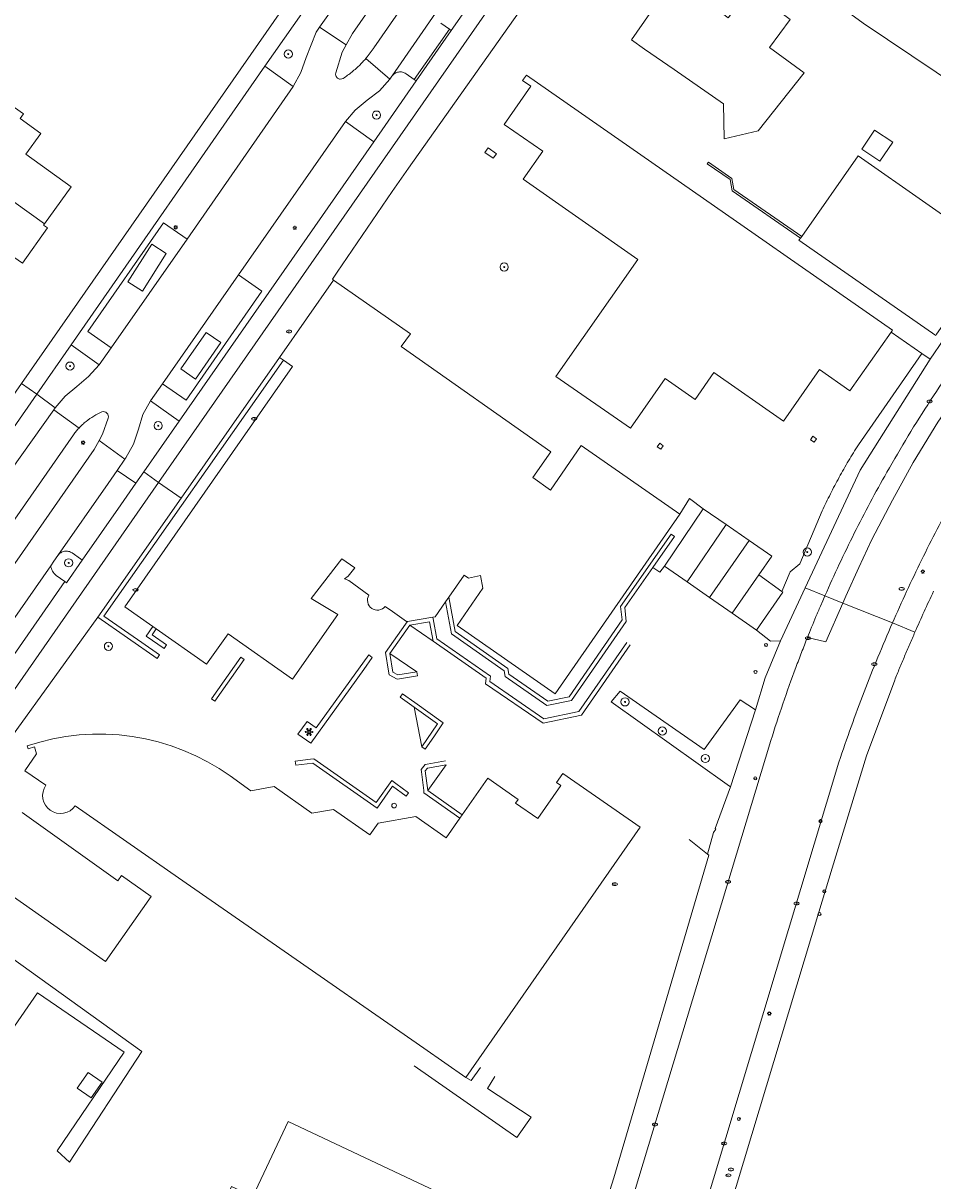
# Model space of a CAD drawing. Header units: metres. Extents: x 187916 to 189411, y 333285 to 334910.
# Tile 16 of 256: x 188255 to 188344, y 334186 to 334299. Entities that reach past the tile are written whole.
import ezdxf
from ezdxf.enums import TextEntityAlignment as Align

# ---------------------------------------------------------------- set-up
doc = ezdxf.new("R2010")
doc.units = ezdxf.units.M
for name, color, linetype, lineweight in [('B-WE-GR-BEPLANTING_CULTUUR_BODEMBEDEKKER-GV', 253, 'Continuous', 15), ('B-WE-GR-BEPLANTING_CULTUUR_HEESTERS-GV', 253, 'Continuous', 15), ('B-WE-GR-BOOM-S', 253, 'Continuous', 15), ('B-WE-GR-HAAG-G', 253, 'GR-HAAG1-SO', 15), ('B-WE-IE-KUNSTOBJECT-S', 253, 'Continuous', 15), ('B-WE-IE-MEUBILAIR-S', 253, 'Continuous', 15), ('B-WE-IE-TERREINAFSCHEIDING_KUNSTMATIG_HEKWERK-G', 253, 'IE-TERREINAFSCHEIDING_KUNSTMATIG-SO', 15), ('B-WE-IE-TERREINAFSCHEIDING_KUNSTMATIG_HEKWERK_RASTER-G', 253, 'IE-TERREINAFSCHEIDING_KUNSTMATIG-SO', 15), ('B-WE-IE-TERREINAFSCHEIDING_KUNSTMATIG_MUUR-G', 253, 'IE-TERREINAFSCHEIDING_KUNSTMATIG-SO', 15), ('B-WE-OG-BEBOUWING-GV', 253, 'Continuous', 15), ('B-WE-OG-BEBOUWING_LUIFEL-GV', 253, 'Continuous', 15), ('B-WE-OG-TERREIN_ERF-GV', 253, 'Continuous', 15), ('B-WE-VH-GESLOTENVERHARDING_ASFALT-GV', 253, 'Continuous', 15), ('B-WE-VH-OPENVERHARDING_BETONELEMENT-GV', 253, 'Continuous', 15), ('B-WE-VH-OPENVERHARDING_BETONSTRAATSTEEN-GV', 253, 'Continuous', 15), ('B-WE-VH-OPENVERHARDING_STRAATBAKSTEEN-GV', 253, 'Continuous', 15), ('B-WE-VH-OPENVERHARDING_TEGEL-GV', 253, 'Continuous', 15)]:
    doc.layers.add(name, color=color, linetype=linetype, lineweight=lineweight)
doc.styles.add('NLCS-ISO', font='NLCS-ISO.ttf')
doc.linetypes.add('GR-HAAG1-SO', pattern='A,6,[176,NLCS.SHX,S=0.125,R=0,X=0,Y=0],-2', length=8)
doc.linetypes.add('IE-TERREINAFSCHEIDING_KUNSTMATIG-SO', pattern='A,4,[82,NLCS.SHX,S=0.75,R=90,X=0,Y=0],4,-2', length=10)

# ---------------------------------------------------------------- blocks, each defined once
blk = doc.blocks.new('SIE-MEUBILAIR_PAAL_LICHTMAST-SO')
for points in [[(-0.62, 0), (-1, 0)], [(-0.71, 0.71), (-0.44, 0.44)], [(0, 1), (0, 0.62)], [(0.44, 0.44), (0.71, 0.71)], [(1, 0), (0.62, 0)], [(-0.71, -0.71), (-0.44, -0.44)], [(0, -0.62), (0, -1)], [(0.44, -0.44), (0.71, -0.71)]]:
    blk.add_lwpolyline(points)
blk.add_circle((0, 0), 0.5)
blk = doc.blocks.new('SIE-MEUBILAIR_PAAL_AFSLUITPAAL-SO')
blk.add_circle((0, 0), 0.75)
at = {"style": 'NLCS-ISO'}
blk.add_text('af', height=0.75, dxfattribs=at).set_placement((0, 0.05), align=Align.MIDDLE_CENTER)
blk = doc.blocks.new('SIE-MEUBILAIR_PAAL_VERKEERSBORD-SO')
blk.add_circle((0, 0), 0.75)
at = {"style": 'NLCS-ISO'}
blk.add_text('vb', height=0.75, dxfattribs=at).set_placement((0, 0.07), align=Align.MIDDLE_CENTER)
blk = doc.blocks.new('SIE-MEUBILAIR_PUT_BRANDKRAAN-SO')
blk.add_ellipse((0, 0), major_axis=(1.25, 0), ratio=0.54)
at = {"style": 'NLCS-ISO'}
blk.add_text('bk', height=0.75, dxfattribs=at).set_placement((0.03, 0), align=Align.MIDDLE_CENTER)
blk = doc.blocks.new('SIE-MEUBILAIR_PUT_KOLK-SO')
blk.add_ellipse((0, 0), major_axis=(1.25, 0), ratio=0.54)
at = {"style": 'NLCS-ISO'}
blk.add_text('klk', height=0.75, dxfattribs=at).set_placement((0.03, 0), align=Align.MIDDLE_CENTER)
blk = doc.blocks.new('SIE-MEUBILAIR_PUT_RIOOLPUT-SO')
blk.add_ellipse((0, 0), major_axis=(1.25, 0), ratio=0.54)
at = {"style": 'NLCS-ISO'}
blk.add_text('ri', height=0.75, dxfattribs=at).set_placement((-0.04, 0.07), align=Align.MIDDLE_CENTER)
blk = doc.blocks.new('SIE-MEUBILAIR_PUT_WATERLEIDINGPUT-SO')
blk.add_ellipse((0, 0), major_axis=(1.25, 0), ratio=0.54)
at = {"style": 'NLCS-ISO'}
blk.add_text('wl', height=0.75, dxfattribs=at).set_placement((-0.14, 0), align=Align.MIDDLE_CENTER)
blk = doc.blocks.new('SIE-KUNSTOBJECT-SO')
at = {"flags": 128}
blk.add_lwpolyline([(0.27, -0.73, 0.700208), (-0.27, -0.73), (-0.56, -1.53, -1), (-1.05, -1.25), (-0.5, -0.6, 0.700208), (-0.77, -0.13), (-1.6, -0.28, -1), (-1.6, 0.28), (-0.77, 0.13, 0.700208), (-0.5, 0.6), (-1.05, 1.25, -1), (-0.56, 1.53), (-0.27, 0.73, 0.700208), (0.27, 0.73), (0.56, 1.53, -1), (1.05, 1.25), (0.5, 0.6, 0.700208), (0.77, 0.13), (1.6, 0.28, -1), (1.6, -0.28), (0.77, -0.13, 0.700208), (0.5, -0.6), (1.05, -1.25, -1), (0.56, -1.53)], format="xyb", close=True, dxfattribs=at)
blk = doc.blocks.new('SGR-BOOM_GBKN-SO')
at = {"linetype": 'ByBlock', "lineweight": 18}
h = blk.add_hatch(color=0, dxfattribs=at)
h.dxf.hatch_style = 1
edge = h.paths.add_edge_path()
edge.add_arc((0, 0), 0.25, 0, 360)
at = {"color": 0, "linetype": 'ByBlock', "lineweight": 18}
for radius in [2, 0.25]:
    blk.add_circle((0, 0), radius, dxfattribs=at)
at = {"color": 0, "linetype": 'ByBlock', "lineweight": 18, "style": 'NLCS-ISO'}
blk.add_attdef('SOORT', (2.5, 0), '', height=1.5, dxfattribs=at)
blk = doc.blocks.new('DTM')
at = {"layer": 'B-WE-GR-BEPLANTING_CULTUUR_BODEMBEDEKKER-GV', "ltscale": 0.2, "flags": 128}
for points in [[(188329.23, 334243.442), (188329.324, 334243.375), (188326.739, 334239.667), (188328.101, 334238.591), (188329.084, 334238.605), (188331.508, 334243.79), (188336.881, 334255.283), (188343.717, 334266.129), (188342.891, 334266.679), (188336.704, 334257.745)], [(188333.17, 334251.303), (188330.98, 334246.138), (188330.047, 334245.342), (188329.23, 334243.442)]]:
    blk.add_lwpolyline(points, dxfattribs=at)
for points in [[(188336.704, 334257.745, 0.0092287), (188335.735, 334256.183)], [(188335.735, 334256.183, 0.0092416), (188334.822, 334254.587)], [(188334.822, 334254.587, 0.008996), (188333.967, 334252.96)], [(188333.967, 334252.96, 0.0090019), (188333.17, 334251.303)]]:
    blk.add_lwpolyline(points, format="xyb", dxfattribs=at)
blk.add_lwpolyline([(188324.216, 334224.353), (188326.643, 334231.875), (188325.146, 334232.852), (188321.632, 334227.988), (188313.418, 334233.703), (188312.542, 334232.641), (188323.88, 334224.591)], close=True, dxfattribs=at)
at = {"layer": 'B-WE-GR-BEPLANTING_CULTUUR_HEESTERS-GV', "ltscale": 0.2, "flags": 128}
for points in [[(188295.915, 334298.939), (188296.744, 334298.345), (188296.909, 334298.227), (188299.284, 334301.641), (188297.472, 334302.921), (188295.675, 334300.321)], [(188291.154, 334293.804), (188291.148, 334293.798), (188291.143, 334293.791), (188291.138, 334293.784), (188291.132, 334293.777), (188291.127, 334293.77), (188291.122, 334293.763), (188291.117, 334293.756), (188291.112, 334293.749), (188290.926, 334293.483), (188289.914, 334292.331), (188288.691, 334291.404), (188287.545, 334290.448), (188286.57, 334289.318), (188289.338, 334287.339), (188293.493, 334293.315), (188293.307, 334293.443)], [(188293.307, 334293.443), (188292.499, 334294)], [(188258.482, 334246.95), (188258.086, 334246.387), (188257.78, 334245.95)], [(188258.321, 334245.01), (188259.166, 334244.397), (188259.311, 334244.292), (188260.857, 334246.506), (188260.69, 334246.623), (188259.871, 334247.194)]]:
    blk.add_lwpolyline(points, dxfattribs=at)
for points in [[(188281.486, 334292.742), (188282.227, 334294.115), (188282.729, 334295.592), (188283.722, 334298.07), (188284.046, 334298.53), (188285.185, 334300.148), (188283.402, 334301.457), (188278.717, 334294.735)], [(188262.5, 334265.555), (188259.773, 334267.517), (188256.425, 334262.713), (188258.222, 334261.381), (188259.183, 334262.516), (188260.336, 334263.454), (188261.481, 334264.44)], [(188266.087, 334253.997), (188266.872, 334255.121), (188270.335, 334260.079), (188267.539, 334262.048), (188266.797, 334260.731), (188266.352, 334259.286), (188265.866, 334257.836), (188265.124, 334256.499), (188265.017, 334256.342), (188264.28, 334255.259)], [(188321.534, 334251.495), (188320.201, 334252.518), (188319.264, 334250.986), (188307.061, 334233.446), (188297.493, 334240.123), (188300.02, 334243.757), (188299.765, 334244.998), (188298.589, 334244.746), (188298.195, 334245.03), (188296.686, 334242.886), (188297.295, 334239.531), (188302.452, 334235.904), (188302.549, 334235.355), (188306.351, 334232.712), (188308.43, 334233.143), (188313.63, 334240.649), (188313.466, 334241.972), (188318.4, 334249.042), (188318.728, 334248.813), (188316.615, 334245.785), (188317.314, 334245.316), (188317.767, 334245.918)], [(188295.586, 334230.501), (188293.28, 334232.141), (188294.048, 334228.249)]]:
    blk.add_lwpolyline(points, close=True, dxfattribs=at)
for points in [[(188291.754, 334294.16, 0.0911469), (188291.422, 334294.036)], [(188292.142, 334294.154, 0.097915), (188291.754, 334294.16)], [(188292.499, 334294, 0.0955777), (188292.142, 334294.154)], [(188291.422, 334294.036, 0.0881194), (188291.154, 334293.804)], [(188258.764, 334247.218, 0.0982109), (188258.482, 334246.95)], [(188259.126, 334247.358, 0.0995194), (188258.764, 334247.218)], [(188259.515, 334247.35, 0.097698), (188259.126, 334247.358)], [(188259.871, 334247.194, 0.0945778), (188259.515, 334247.35)], [(188257.78, 334245.95, 0.1972708), (188258.321, 334245.01)]]:
    blk.add_lwpolyline(points, format="xyb", dxfattribs=at)
at = {"layer": 'B-WE-GR-HAAG-G', "ltscale": 0.2, "flags": 128}
for points in [[(188344.052, 334243.452, 0.0071644), (188342.233, 334239.47)], [(188342.233, 334239.47, 0.0017508), (188341.723, 334238.301)], [(188341.723, 334238.301, 0.0017504), (188341.223, 334237.128)], [(188341.223, 334237.128, 0.0021697), (188340.732, 334235.95)], [(188340.732, 334235.95, 0.0024746), (188340.251, 334234.769)]]:
    blk.add_lwpolyline(points, format="xyb", dxfattribs=at)
at = {"layer": 'B-WE-IE-TERREINAFSCHEIDING_KUNSTMATIG_HEKWERK-G', "ltscale": 0.2, "flags": 128}
blk.add_lwpolyline([(188319.264, 334250.986), (188320.201, 334252.518), (188321.534, 334251.495)], dxfattribs=at)
at = {"layer": 'B-WE-IE-TERREINAFSCHEIDING_KUNSTMATIG_HEKWERK_RASTER-G', "ltscale": 0.2, "flags": 128}
for points in [[(188320.168, 334219.197), (188321.952, 334217.791)], [(188312.797, 334186.161), (188322.09, 334217.682), (188321.952, 334217.791)], [(188332.837, 334212.11), (188323.331, 334180.573), (188318.923, 334167.18), (188314.174, 334153.905), (188312.537, 334149.562), (188307.043, 334135.74)]]:
    blk.add_lwpolyline(points, dxfattribs=at)
at = {"layer": 'B-WE-IE-TERREINAFSCHEIDING_KUNSTMATIG_MUUR-G', "ltscale": 0.2, "flags": 128}
for points in [[(188301.018, 334285.747), (188301.328, 334286.19), (188300.525, 334286.752), (188300.215, 334286.31)], [(188317.638, 334257.672), (188317.293, 334257.911), (188317.054, 334257.566), (188317.399, 334257.327)], [(188332.366, 334258.007), (188332.606, 334258.352), (188332.262, 334258.592), (188332.022, 334258.248)], [(188273.498, 334232.938), (188276.356, 334237.005), (188276.683, 334236.775), (188273.825, 334232.708)], [(188288.854, 334237.238), (188289.202, 334236.989), (188288.362, 334235.818), (188283.2, 334228.624), (188281.939, 334229.494), (188282.846, 334230.744), (188283.733, 334230.114)], [(188281.725, 334226.455), (188281.674, 334226.852), (188283.169, 334227.046), (188283.503, 334227.089), (188289.591, 334222.837), (188291.1, 334224.973), (188291.514, 334224.672), (188292.741, 334223.781), (188292.506, 334223.457), (188291.193, 334224.411), (188289.688, 334222.281), (188283.401, 334226.672)]]:
    blk.add_lwpolyline(points, close=True, dxfattribs=at)
for points in [[(188331.161, 334278.112), (188324.541, 334282.693), (188324.344, 334283.777), (188322.046, 334285.354), (188321.933, 334285.189), (188324.162, 334283.659), (188324.359, 334282.576), (188331.046, 334277.948)], [(188342.891, 334266.679), (188339.89, 334268.761)], [(188280.516, 334266.029), (188262.966, 334241.013), (188266.67, 334238.446), (188268.409, 334237.234), (188268.175, 334236.877), (188262.382, 334240.926)], [(188270.527, 334252.55), (188280.15, 334266.283)], [(188336.704, 334257.745), (188342.891, 334266.679)], [(188262.382, 334240.926), (188270.527, 334252.55)], [(188330.98, 334246.138), (188333.17, 334251.303)], [(188296.686, 334242.886), (188297.295, 334239.531), (188302.452, 334235.904), (188302.549, 334235.355), (188306.351, 334232.712), (188308.43, 334233.143), (188313.63, 334240.649), (188313.466, 334241.972), (188318.4, 334249.042)], [(188318.728, 334248.813), (188316.615, 334245.785)], [(188296.363, 334242.427), (188296.931, 334239.298), (188302.087, 334235.672), (188302.184, 334235.122), (188306.264, 334232.285), (188308.668, 334232.784), (188314.012, 334240.497), (188313.882, 334241.869), (188316.615, 334245.785)], [(188329.23, 334243.442), (188330.047, 334245.342), (188330.98, 334246.138)], [(188295.109, 334240.93), (188295.142, 334240.763), (188295.526, 334238.825), (188300.744, 334235.163), (188300.696, 334234.627), (188305.981, 334230.989), (188309.393, 334231.704), (188314.081, 334238.442)], [(188267.769, 334240.006), (188267.106, 334239.074), (188268.861, 334237.86), (188269.105, 334238.215), (188267.698, 334239.194), (188268.1, 334239.773)], [(188292.628, 334240.512), (188292.506, 334240.339), (188292.445, 334240.253), (188290.484, 334237.475), (188290.784, 334235.656), (188290.844, 334235.294), (188291.623, 334234.869), (188291.86, 334234.909), (188293.611, 334235.208), (188293.544, 334235.602), (188290.905, 334237.378)], [(188292.859, 334240.145), (188290.905, 334237.378), (188291.207, 334235.552), (188291.693, 334235.287), (188293.544, 334235.602)], [(188314.409, 334238.214), (188309.631, 334231.345), (188305.895, 334230.562), (188300.276, 334234.43), (188300.325, 334234.969), (188295.165, 334238.59), (188294.792, 334240.471), (188292.859, 334240.145), (188295.165, 334238.59)], [(188293.28, 334232.141), (188291.927, 334233.104), (188292.159, 334233.43), (188293.345, 334232.586), (188296.138, 334230.599), (188295.207, 334229.236), (188294.378, 334228.023), (188294.048, 334228.249)], [(188294.048, 334228.249), (188295.586, 334230.501), (188293.28, 334232.141)], [(188296.348, 334226.903), (188294.579, 334226.58), (188294.386, 334226.545), (188293.965, 334226.051), (188293.996, 334225.806), (188294.224, 334223.996), (188294.254, 334223.759), (188297.757, 334221.295)], [(188297.985, 334221.623), (188294.629, 334223.984), (188294.384, 334225.926), (188294.598, 334226.177), (188296.431, 334226.512), (188294.629, 334223.984)], [(188293.298, 334197.102), (188303.328, 334190.118), (188304.727, 334192.08), (188300.475, 334194.888), (188301.166, 334196.064)], [(188298.36, 334195.963), (188298.853, 334195.663), (188299.782, 334196.96)]]:
    blk.add_lwpolyline(points, dxfattribs=at)
for points in [[(188335.735, 334256.183, -0.0092287), (188336.704, 334257.745)], [(188334.822, 334254.587, -0.0092416), (188335.735, 334256.183)], [(188333.967, 334252.96, -0.008996), (188334.822, 334254.587)], [(188333.17, 334251.303, -0.0090019), (188333.967, 334252.96)]]:
    blk.add_lwpolyline(points, format="xyb", dxfattribs=at)
at = {"layer": 'B-WE-OG-BEBOUWING-GV', "ltscale": 0.2, "flags": 128}
for points in [[(188323.518, 334291.057), (188323.598, 334287.648), (188326.917, 334288.431), (188331.397, 334294.089), (188328.031, 334296.562), (188330.034, 334299.289), (188326.093, 334302.249), (188323.992, 334299.45), (188322.729, 334300.399), (188322.208, 334303.67), (188318.86, 334303.063), (188318.629, 334303.229), (188314.517, 334297.308), (188315.813, 334296.408), (188318.706, 334294.399)], [(188257.159, 334279.341), (188259.763, 334282.953), (188255.35, 334286.134), (188256.812, 334288.162), (188254.784, 334289.624), (188255.11, 334290.092), (188251.35, 334292.712), (188251.867, 334293.44), (188248.747, 334295.615), (188248.092, 334296.07), (188244.843, 334291.409), (188241.562, 334293.696), (188240.028, 334291.496), (188240.795, 334290.96), (188245.369, 334287.773)], [(188304.266, 334293.861), (188303.897, 334293.326), (188304.68, 334292.787), (188302.103, 334289.049), (188305.87, 334286.452), (188303.942, 334283.699), (188315.154, 334275.846), (188307.138, 334264.44), (188314.449, 334259.372), (188317.81, 334264.221), (188320.76, 334262.176), (188322.59, 334264.815), (188329.395, 334260.076), (188332.897, 334265.105), (188335.875, 334263.022), (188339.89, 334268.761), (188340.026, 334268.955), (188329.736, 334276.11), (188327.681, 334277.535)], [(188340.056, 334287.305), (188338.287, 334288.494), (188337.037, 334286.633), (188338.805, 334285.443)], [(188245.369, 334287.773), (188233.954, 334271.72), (188231.772, 334268.385), (188240.573, 334261.971), (188251.927, 334277.613), (188255.012, 334275.491), (188257.451, 334278.94), (188257.068, 334279.215), (188257.159, 334279.341)], [(188349.918, 334276.745), (188336.669, 334285.965), (188331.161, 334278.112), (188331.046, 334277.948), (188330.896, 334277.734), (188344.267, 334268.433), (188344.351, 334268.554), (188347.692, 334273.354), (188349.832, 334276.429), (188350.008, 334276.682)], [(188280.15, 334266.283), (188280.516, 334266.029), (188281.417, 334265.405), (188265.022, 334241.939), (188267.769, 334240.006), (188268.1, 334239.773), (188273.007, 334236.319), (188275.108, 334239.306), (188281.406, 334234.858), (188285.832, 334241.192), (188283.24, 334242.745), (188286.236, 334246.627), (188287.513, 334245.751), (188286.857, 334244.923), (188286.483, 334244.678), (188286.897, 334244.509), (188288.881, 334243.089), (188288.799, 334242.925), (188288.749, 334242.748), (188288.734, 334242.565), (188288.753, 334242.383), (188288.806, 334242.208), (188288.891, 334242.045), (188289.006, 334241.902), (188289.145, 334241.783), (188289.304, 334241.692), (188289.478, 334241.633), (188289.659, 334241.607), (188289.842, 334241.616), (188290.02, 334241.66), (188290.187, 334241.736), (188290.336, 334241.842), (188290.463, 334241.974), (188291.164, 334241.481), (188292.557, 334240.5), (188292.628, 334240.512), (188295.109, 334240.93), (188295.336, 334240.968), (188296.363, 334242.427), (188296.686, 334242.886), (188298.195, 334245.03), (188298.589, 334244.746), (188299.765, 334244.998), (188300.02, 334243.757), (188297.493, 334240.123), (188307.061, 334233.446), (188319.264, 334250.986), (188309.627, 334257.692), (188306.628, 334253.333), (188304.882, 334254.556), (188306.637, 334257.08), (188292.03, 334267.344), (188292.926, 334268.596), (188285.412, 334273.844)], [(188321.534, 334251.495), (188317.767, 334245.918), (188319.969, 334244.384), (188323.775, 334249.961)], [(188322.17, 334242.85), (188326.016, 334248.427), (188323.775, 334249.961), (188319.969, 334244.384)], [(188324.371, 334241.317), (188326.972, 334245.049), (188328.257, 334246.893), (188326.016, 334248.427), (188322.17, 334242.85)], [(188326.739, 334239.667), (188329.324, 334243.375), (188329.23, 334243.442), (188326.972, 334245.049), (188324.371, 334241.317)], [(188255.48, 334228.351), (188255.565, 334228.069), (188256.184, 334228.27), (188256.392, 334227.562), (188255.236, 334225.913), (188257.308, 334224.505), (188257.139, 334224.206), (188257.032, 334223.881), (188256.99, 334223.54), (188257.016, 334223.198), (188257.108, 334222.868), (188257.263, 334222.561), (188257.474, 334222.291), (188257.734, 334222.067), (188258.033, 334221.898), (188258.358, 334221.791), (188258.699, 334221.749), (188259.041, 334221.774), (188259.372, 334221.866), (188259.678, 334222.02), (188259.948, 334222.231), (188260.172, 334222.491), (188270.275, 334215.474), (188279.415, 334209.126), (188294.256, 334198.818), (188298.36, 334195.963), (188315.365, 334220.407), (188307.809, 334225.669), (188307.192, 334224.783), (188307.627, 334224.48), (188305.375, 334221.247), (188303.209, 334222.756), (188303.455, 334223.109), (188303.12, 334223.346), (188300.48, 334225.216), (188297.985, 334221.623), (188297.757, 334221.295), (188296.427, 334219.38), (188293.466, 334221.471), (188289.77, 334220.816), (188288.964, 334219.664), (188285.42, 334222.138), (188283.309, 334221.79), (188279.61, 334224.383), (188277.322, 334223.961), (188275.309, 334225.416), (188274.228, 334226.138), (188273.106, 334226.796), (188271.947, 334227.386), (188270.756, 334227.907), (188269.536, 334228.358), (188268.292, 334228.735), (188267.027, 334229.038), (188265.747, 334229.266), (188264.456, 334229.418), (188263.157, 334229.494), (188261.857, 334229.494), (188260.559, 334229.417), (188259.268, 334229.263), (188257.988, 334229.034), (188256.724, 334228.73)]]:
    blk.add_lwpolyline(points, close=True, dxfattribs=at)
for points in [[(188291.167, 334222.683, 0.1907402), (188291.1, 334222.52)], [(188291.1, 334222.52, 0.1907402), (188291.167, 334222.357)], [(188291.33, 334222.75, 0.1907402), (188291.167, 334222.683)], [(188291.167, 334222.357, 0.1907402), (188291.33, 334222.29)], [(188291.493, 334222.683, 0.1907402), (188291.33, 334222.75)], [(188291.33, 334222.29, 0.1907402), (188291.493, 334222.357)], [(188291.56, 334222.52, 0.1907402), (188291.493, 334222.683)], [(188291.493, 334222.357, 0.1907402), (188291.56, 334222.52)]]:
    blk.add_lwpolyline(points, format="xyb", dxfattribs=at)
at = {"layer": 'B-WE-OG-BEBOUWING_LUIFEL-GV', "ltscale": 0.2, "flags": 128}
for points in [[(188267.646, 334277.338), (188265.304, 334273.661), (188266.733, 334272.75), (188269.075, 334276.427)], [(188272.983, 334268.739), (188270.507, 334265.173), (188271.934, 334264.182), (188274.41, 334267.748)]]:
    blk.add_lwpolyline(points, close=True, dxfattribs=at)
at = {"layer": 'B-WE-OG-TERREIN_ERF-GV', "ltscale": 0.2, "flags": 128}
for points in [[(188318.376, 334312.646), (188337.16, 334298.924), (188358.46, 334284.65), (188384.464, 334315.096), (188385.228, 334315.999), (188386.906, 334317.961), (188379.995, 334322.976), (188377.12, 334325.24), (188374.602, 334327.061), (188372.084, 334328.882), (188369.565, 334330.703), (188367.047, 334332.523), (188364.529, 334334.344), (188362.011, 334336.165), (188359.492, 334337.986), (188356.974, 334339.807), (188352.827, 334342.841), (188342.882, 334350.12), (188341.559, 334351.044), (188341.559, 334351.044)], [(188336.704, 334257.745), (188342.891, 334266.679), (188343.717, 334266.129), (188345.054, 334268.072), (188346.866, 334270.572), (188348.577, 334272.739), (188349.796, 334274.283), (188350.95, 334275.666), (188349.832, 334276.429), (188347.692, 334273.354), (188344.351, 334268.554), (188344.267, 334268.433), (188330.896, 334277.734), (188331.046, 334277.948), (188331.161, 334278.112), (188336.669, 334285.965), (188349.918, 334276.745), (188355.873, 334285.216), (188357.83, 334283.912), (188358.46, 334284.65), (188337.16, 334298.924), (188318.376, 334312.646)], [(188305.924, 334303.341), (188303.565, 334300.042), (188292.756, 334284.774), (188291.158, 334282.485), (188285.769, 334274.633), (188285.301, 334273.951), (188285.412, 334273.844), (188292.926, 334268.596), (188292.03, 334267.344), (188306.637, 334257.08), (188304.882, 334254.556), (188306.628, 334253.333), (188309.627, 334257.692), (188319.264, 334250.986)], [(188251.35, 334292.712), (188255.11, 334290.092), (188254.784, 334289.624), (188256.812, 334288.162), (188255.35, 334286.134), (188259.763, 334282.953), (188257.159, 334279.341), (188257.068, 334279.215), (188257.451, 334278.94), (188255.012, 334275.491)], [(188311.507, 334182.029), (188312.797, 334186.161), (188322.09, 334217.682), (188321.952, 334217.791), (188322.552, 334219.91), (188322.777, 334220.231), (188322.696, 334220.293), (188324.216, 334224.353), (188323.88, 334224.591), (188312.542, 334232.641), (188313.418, 334233.703), (188321.632, 334227.988), (188325.146, 334232.852), (188326.643, 334231.875), (188327.582, 334235.011), (188329.084, 334238.605), (188328.101, 334238.591), (188326.739, 334239.667), (188324.371, 334241.317), (188322.17, 334242.85), (188319.969, 334244.384), (188317.767, 334245.918), (188317.314, 334245.316), (188316.615, 334245.785), (188318.728, 334248.813), (188318.4, 334249.042), (188313.466, 334241.972), (188313.63, 334240.649), (188308.43, 334233.143), (188306.351, 334232.712), (188302.549, 334235.355), (188302.452, 334235.904), (188297.295, 334239.531), (188296.686, 334242.886), (188296.363, 334242.427), (188295.336, 334240.968), (188295.109, 334240.93), (188292.628, 334240.512), (188292.557, 334240.5), (188291.164, 334241.481), (188290.463, 334241.974), (188290.336, 334241.842), (188290.187, 334241.736), (188290.02, 334241.66), (188289.842, 334241.616), (188289.659, 334241.607), (188289.478, 334241.633), (188289.304, 334241.692), (188289.145, 334241.783), (188289.006, 334241.902), (188288.891, 334242.045), (188288.806, 334242.208), (188288.753, 334242.383), (188288.734, 334242.565), (188288.749, 334242.748), (188288.799, 334242.925), (188288.881, 334243.089), (188286.897, 334244.509), (188286.483, 334244.678), (188286.857, 334244.923), (188287.513, 334245.751), (188286.236, 334246.627), (188283.24, 334242.745), (188285.832, 334241.192), (188281.406, 334234.858), (188275.108, 334239.306), (188273.007, 334236.319), (188268.1, 334239.773), (188267.769, 334240.006), (188265.022, 334241.939), (188281.417, 334265.405), (188280.516, 334266.029), (188280.15, 334266.283), (188270.527, 334252.55), (188262.382, 334240.926), (188259.196, 334236.513), (188253.021, 334227.963)], [(188255.004, 334221.835), (188264.324, 334215.169), (188264.695, 334215.699), (188267.583, 334213.628), (188263.14, 334207.302), (188248.82, 334217.313)], [(188244.877, 334214.157), (188266.668, 334198.508), (188259.619, 334187.707), (188258.4, 334188.802), (188264.958, 334198.436), (188256.504, 334204.221), (188253.295, 334199.628)], [(188319.264, 334250.986), (188320.201, 334252.518), (188321.534, 334251.495), (188323.775, 334249.961), (188326.016, 334248.427), (188328.257, 334246.893), (188326.972, 334245.049), (188329.23, 334243.442), (188330.047, 334245.342), (188330.98, 334246.138), (188333.17, 334251.303)], [(188340.251, 334234.769), (188337.482, 334227.377), (188334.134, 334216.413), (188332.837, 334212.11), (188323.331, 334180.573), (188318.923, 334167.18), (188314.174, 334153.905), (188312.537, 334149.562), (188307.043, 334135.74), (188306.823, 334135.217), (188305.116, 334131.214), (188299.344, 334118.29), (188293.24, 334105.52), (188291.667, 334102.363), (188287.635, 334094.491), (188280.991, 334082.143), (188277.583, 334075.789)]]:
    blk.add_lwpolyline(points, dxfattribs=at)
for points in [[(188330.034, 334299.289), (188328.031, 334296.562), (188331.397, 334294.089), (188326.917, 334288.431), (188323.598, 334287.648), (188323.518, 334291.057), (188318.706, 334294.399), (188315.813, 334296.408), (188314.517, 334297.308), (188318.629, 334303.229), (188318.86, 334303.063), (188322.208, 334303.67), (188322.729, 334300.399), (188323.992, 334299.45), (188326.093, 334302.249)], [(188314.449, 334259.372), (188307.138, 334264.44), (188315.154, 334275.846), (188303.942, 334283.699), (188305.87, 334286.452), (188302.103, 334289.049), (188304.68, 334292.787), (188303.897, 334293.326), (188304.266, 334293.861), (188327.681, 334277.535), (188329.736, 334276.11), (188340.026, 334268.955), (188339.89, 334268.761), (188335.875, 334263.022), (188332.897, 334265.105), (188329.395, 334260.076), (188322.59, 334264.815), (188320.76, 334262.176), (188317.81, 334264.221)], [(188337.037, 334286.633), (188338.287, 334288.494), (188340.056, 334287.305), (188338.805, 334285.443)], [(188293.28, 334232.141), (188295.586, 334230.501), (188294.048, 334228.249)], [(188257.308, 334224.505), (188255.236, 334225.913), (188256.392, 334227.562), (188256.184, 334228.27), (188255.565, 334228.069), (188255.48, 334228.351), (188256.724, 334228.73), (188257.988, 334229.034), (188259.268, 334229.263), (188260.559, 334229.417), (188261.857, 334229.494), (188263.157, 334229.494), (188264.456, 334229.418), (188265.747, 334229.266), (188267.027, 334229.038), (188268.292, 334228.735), (188269.536, 334228.358), (188270.756, 334227.907), (188271.947, 334227.386), (188273.106, 334226.796), (188274.228, 334226.138), (188275.309, 334225.416), (188277.322, 334223.961), (188279.61, 334224.383), (188283.309, 334221.79), (188285.42, 334222.138), (188288.964, 334219.664), (188289.77, 334220.816), (188293.466, 334221.471), (188296.427, 334219.38), (188297.757, 334221.295), (188297.985, 334221.623), (188300.48, 334225.216), (188303.12, 334223.346), (188303.455, 334223.109), (188303.209, 334222.756), (188305.375, 334221.247), (188307.627, 334224.48), (188307.192, 334224.783), (188307.809, 334225.669), (188315.365, 334220.407), (188298.36, 334195.963), (188294.256, 334198.818), (188279.415, 334209.126), (188270.275, 334215.474), (188260.172, 334222.491), (188259.948, 334222.231), (188259.678, 334222.02), (188259.372, 334221.866), (188259.041, 334221.774), (188258.699, 334221.749), (188258.358, 334221.791), (188258.033, 334221.898), (188257.734, 334222.067), (188257.474, 334222.291), (188257.263, 334222.561), (188257.108, 334222.868), (188257.016, 334223.198), (188256.99, 334223.54), (188257.032, 334223.881), (188257.139, 334224.206)], [(188261.439, 334196.448), (188262.8, 334195.497), (188261.735, 334193.973), (188260.374, 334194.923)], [(188274.407, 334175.739), (188271.566, 334177.078), (188275.449, 334185.319), (188277.539, 334184.334), (188280.996, 334191.67), (188299.975, 334182.727), (188298.051, 334178.547), (188302.097, 334176.65), (188299.514, 334171.136), (188300.21, 334170.769), (188298.706, 334167.535), (188297.98, 334167.873), (188297.179, 334166.15), (188298.226, 334165.656), (188292.47, 334153.487), (188284.523, 334157.231), (188285.06, 334158.37), (188277.488, 334161.937), (188273.347, 334153.094), (188265.396, 334156.818), (188270.653, 334167.857), (188268.938, 334168.674), (188270.469, 334171.888), (188272.184, 334171.071)]]:
    blk.add_lwpolyline(points, close=True, dxfattribs=at)
for points in [[(188335.735, 334256.183, -0.0092287), (188336.704, 334257.745)], [(188334.822, 334254.587, -0.0092416), (188335.735, 334256.183)], [(188333.967, 334252.96, -0.008996), (188334.822, 334254.587)], [(188333.17, 334251.303, -0.0090019), (188333.967, 334252.96)], [(188344.052, 334243.452, 0.0071644), (188342.233, 334239.47)], [(188342.233, 334239.47, 0.0017508), (188341.723, 334238.301)], [(188341.723, 334238.301, 0.0017504), (188341.223, 334237.128)], [(188341.223, 334237.128, 0.0021697), (188340.732, 334235.95)], [(188340.732, 334235.95, 0.0024746), (188340.251, 334234.769)], [(188291.1, 334222.52, -0.1907402), (188291.167, 334222.683)], [(188291.167, 334222.357, -0.1907402), (188291.1, 334222.52)], [(188291.167, 334222.683, -0.1907402), (188291.33, 334222.75)], [(188291.33, 334222.29, -0.1907402), (188291.167, 334222.357)], [(188291.33, 334222.75, -0.1907402), (188291.493, 334222.683)], [(188291.493, 334222.357, -0.1907402), (188291.33, 334222.29)], [(188291.493, 334222.683, -0.1907402), (188291.56, 334222.52)], [(188291.56, 334222.52, -0.1907402), (188291.493, 334222.357)]]:
    blk.add_lwpolyline(points, format="xyb", dxfattribs=at)
at = {"layer": 'B-WE-VH-GESLOTENVERHARDING_ASFALT-GV', "ltscale": 0.2, "flags": 128}
for points in [[(188293.258, 334311.738), (188292.028, 334309.984), (188291.418, 334309.114), (188289.554, 334306.432), (188288.111, 334304.356), (188285.185, 334300.148), (188284.046, 334298.53), (188286.665, 334296.82), (188287.273, 334297.942), (188295.853, 334310.294)], [(188298.024, 334309.016), (188289.352, 334296.528)], [(188288.563, 334295.48), (188290.926, 334293.483), (188291.112, 334293.749), (188291.117, 334293.756), (188291.122, 334293.763), (188291.127, 334293.77), (188291.132, 334293.777), (188291.138, 334293.784), (188291.143, 334293.791), (188291.148, 334293.798), (188291.154, 334293.804), (188295.675, 334300.321), (188297.472, 334302.921), (188300.213, 334306.862)], [(188285.634, 334294.097), (188286.273, 334296.097), (188286.665, 334296.82), (188284.046, 334298.53), (188283.722, 334298.07), (188282.729, 334295.592), (188282.227, 334294.115), (188281.486, 334292.742), (188271.109, 334277.835), (188263.674, 334267.229), (188262.5, 334265.555), (188261.481, 334264.44), (188260.336, 334263.454), (188259.183, 334262.516), (188258.222, 334261.381), (188258.072, 334261.169), (188260.548, 334259.397)], [(188267.539, 334262.048), (188268.712, 334263.727), (188276.122, 334274.346), (188286.57, 334289.318), (188287.545, 334290.448), (188288.691, 334291.404), (188289.914, 334292.331), (188290.926, 334293.483), (188288.563, 334295.48)], [(188333.435, 334243.014), (188335.193, 334242.306), (188335.482, 334242.966), (188336.736, 334245.77), (188338.02, 334248.495), (188340.034, 334252.339), (188342.062, 334256.04), (188344.454, 334259.977), (188346.655, 334263.11), (188350.042, 334267.786), (188348.466, 334268.867)], [(188348.466, 334268.867), (188350.042, 334267.786), (188346.655, 334263.11), (188344.454, 334259.977), (188342.062, 334256.04), (188340.034, 334252.339), (188338.02, 334248.495), (188336.736, 334245.77), (188335.482, 334242.966), (188335.193, 334242.306), (188340.032, 334240.357)], [(188263.398, 334260.37), (188262.837, 334258.783), (188262.509, 334258.187), (188265.017, 334256.342), (188265.124, 334256.499), (188265.866, 334257.836), (188266.352, 334259.286), (188266.797, 334260.731), (188267.539, 334262.048)], [(188229.456, 334214.881), (188260.007, 334258.743), (188260.07, 334258.828), (188260.135, 334258.913), (188260.2, 334258.996), (188260.267, 334259.079), (188260.336, 334259.16), (188260.405, 334259.24), (188260.476, 334259.319), (188260.548, 334259.397), (188258.072, 334261.169), (188253.911, 334255.303)], [(188217.841, 334188.245), (188218.699, 334189.48), (188221.936, 334194.159), (188226.856, 334201.24), (188227.163, 334201.683), (188227.468, 334202.136), (188227.732, 334202.524), (188236.553, 334215.47), (188238.44, 334218.192), (188241.144, 334222.094), (188245.009, 334227.634), (188247.085, 334230.64), (188247.796, 334231.662), (188257.78, 334245.95), (188258.086, 334246.387), (188258.482, 334246.95), (188263.409, 334253.98), (188264.28, 334255.259), (188265.017, 334256.342), (188262.509, 334258.187), (188262.025, 334257.309), (188231.433, 334213.417)], [(188331.721, 334238.93), (188333.531, 334238.507), (188335.193, 334242.306), (188333.435, 334243.014), (188333.214, 334242.506), (188332.994, 334241.998)], [(188340.032, 334240.357), (188335.193, 334242.306), (188333.531, 334238.507), (188331.721, 334238.93)], [(188328.159, 334228.884), (188314.726, 334184.475), (188312.024, 334176.037), (188309.182, 334167.646), (188315.82, 334165.242), (188318.648, 334173.629), (188321.325, 334182.065), (188334.803, 334226.777)]]:
    blk.add_lwpolyline(points, dxfattribs=at)
for points in [[(188289.352, 334296.528, -0.0092695), (188289.167, 334296.257)], [(188288.563, 334295.48, -0.0119526), (188288.29, 334295.174)], [(188288.772, 334295.732, -0.0062509), (188288.563, 334295.48)], [(188288.974, 334295.991, -0.0066738), (188288.772, 334295.732)], [(188289.167, 334296.257, -0.0109625), (188288.974, 334295.991)], [(188285.638, 334293.81, -0.1533292), (188285.634, 334294.097)], [(188287.211, 334294.167, -0.0262795), (188286.349, 334293.54)], [(188288.005, 334294.879, -0.0252299), (188287.211, 334294.167)], [(188288.29, 334295.174, -0.0103418), (188288.005, 334294.879)], [(188285.802, 334293.575, -0.1529451), (188285.638, 334293.81)], [(188286.07, 334293.473, -0.1502174), (188285.802, 334293.575)], [(188286.349, 334293.54, -0.1478948), (188286.07, 334293.473)], [(188348.466, 334268.867, 0.0153599), (188343.76, 334262.109)], [(188343.76, 334262.109, 0.0154088), (188339.481, 334255.072)], [(188261.244, 334260.042, -0.0320811), (188261.98, 334260.558)], [(188261.98, 334260.558, -0.0328434), (188262.778, 334260.972)], [(188262.778, 334260.972, -0.1412524), (188263.04, 334260.985)], [(188263.04, 334260.985, -0.1346071), (188263.271, 334260.86)], [(188263.271, 334260.86, -0.14172), (188263.403, 334260.633)], [(188263.403, 334260.633, -0.140706), (188263.398, 334260.37)], [(188260.548, 334259.397, -0.017866), (188260.885, 334259.732)], [(188260.885, 334259.732, -0.0164636), (188261.244, 334260.042)], [(188339.481, 334255.072, 0.0127302), (188336.305, 334249.12)], [(188342.872, 334246.493, -0.0103853), (188345.966, 334252.506)], [(188336.305, 334249.12, 0.0124643), (188333.435, 334243.014)], [(188340.032, 334240.357, -0.0104537), (188342.872, 334246.493)], [(188332.561, 334240.979, 0.0020142), (188332.137, 334239.956)], [(188332.994, 334241.998, 0.002847), (188332.561, 334240.979)], [(188332.137, 334239.956, 0.0023529), (188331.721, 334238.93)], [(188338.61, 334237.007, -0.0054117), (188340.032, 334240.357)], [(188331.721, 334238.93, 0.0022614), (188331.15, 334237.48)], [(188331.15, 334237.48, 0.0022566), (188330.597, 334236.024)], [(188337.265, 334233.626, -0.0055629), (188338.61, 334237.007)], [(188330.597, 334236.024, 0.0067924), (188329.327, 334232.471)], [(188335.995, 334230.215, -0.0058206), (188337.265, 334233.626)], [(188329.327, 334232.471, 0.0067881), (188328.159, 334228.884)], [(188334.803, 334226.777, -0.0057332), (188335.995, 334230.215)]]:
    blk.add_lwpolyline(points, format="xyb", dxfattribs=at)
at = {"layer": 'B-WE-VH-OPENVERHARDING_BETONELEMENT-GV', "ltscale": 0.2, "flags": 128}
blk.add_lwpolyline([(188296.744, 334298.345), (188293.307, 334293.443), (188293.493, 334293.315), (188296.909, 334298.227)], close=True, dxfattribs=at)
at = {"layer": 'B-WE-VH-OPENVERHARDING_BETONSTRAATSTEEN-GV', "ltscale": 0.2, "flags": 128}
for points in [[(188290.283, 334314.488), (188254.936, 334263.731), (188256.425, 334262.713), (188259.773, 334267.517), (188278.717, 334294.735), (188283.402, 334301.457), (188286.34, 334305.673), (188287.761, 334307.711), (188289.628, 334310.386), (188290.234, 334311.254), (188291.661, 334313.298)], [(188302.902, 334306.833), (188299.284, 334301.641), (188296.909, 334298.227), (188293.493, 334293.315), (188289.338, 334287.339), (188270.335, 334260.079), (188266.872, 334255.121), (188268.318, 334254.076), (188303.614, 334304.745)], [(188295.675, 334300.321), (188291.154, 334293.804)], [(188292.499, 334294), (188293.307, 334293.443), (188296.744, 334298.345), (188295.915, 334298.939)], [(188167.489, 334135.606), (188169.721, 334138.799), (188172.293, 334142.485), (188177.168, 334149.471), (188180.645, 334154.466), (188183.538, 334158.613), (188185.438, 334161.336), (188193.885, 334173.441), (188195.858, 334176.268), (188218.957, 334209.373), (188227.298, 334220.899), (188236.792, 334234.535), (188238.353, 334236.778), (188239.065, 334237.801), (188242.565, 334242.824), (188252.13, 334256.55), (188256.425, 334262.713), (188254.936, 334263.731), (188225.764, 334221.841), (188217.127, 334209.888), (188154.978, 334120.817)], [(188176.121, 334121.469), (188231.876, 334201.433), (188239.173, 334212.237), (188268.318, 334254.076), (188266.872, 334255.121), (188266.087, 334253.997), (188264.625, 334251.903), (188260.857, 334246.506), (188259.311, 334244.292), (188259.166, 334244.397), (188249.457, 334230.491), (188249.612, 334230.382), (188248.898, 334229.357), (188246.258, 334225.548), (188242.974, 334220.825), (188240.259, 334216.919), (188237.81, 334213.393)], [(188259.871, 334247.194), (188260.69, 334246.623), (188260.857, 334246.506), (188264.625, 334251.903), (188266.087, 334253.997), (188264.28, 334255.259), (188263.409, 334253.98), (188258.482, 334246.95)], [(188257.78, 334245.95), (188247.796, 334231.662), (188249.457, 334230.491), (188259.166, 334244.397)], [(188259.166, 334244.397), (188258.321, 334245.01)]]:
    blk.add_lwpolyline(points, dxfattribs=at)
for points in [[(188291.422, 334294.036, -0.0911469), (188291.754, 334294.16)], [(188291.754, 334294.16, -0.097915), (188292.142, 334294.154)], [(188292.142, 334294.154, -0.0955777), (188292.499, 334294)], [(188291.154, 334293.804, -0.0881194), (188291.422, 334294.036)], [(188258.482, 334246.95, -0.0982109), (188258.764, 334247.218)], [(188258.764, 334247.218, -0.0995194), (188259.126, 334247.358)], [(188259.126, 334247.358, -0.097698), (188259.515, 334247.35)], [(188259.515, 334247.35, -0.0945778), (188259.871, 334247.194)], [(188258.321, 334245.01, -0.1972708), (188257.78, 334245.95)]]:
    blk.add_lwpolyline(points, format="xyb", dxfattribs=at)
at = {"layer": 'B-WE-VH-OPENVERHARDING_STRAATBAKSTEEN-GV', "ltscale": 0.2, "flags": 128}
for points in [[(188295.853, 334310.294), (188287.273, 334297.942), (188286.665, 334296.82), (188286.273, 334296.097), (188285.634, 334294.097)], [(188289.352, 334296.528), (188298.024, 334309.016)], [(188303.614, 334304.745), (188268.318, 334254.076), (188270.527, 334252.55), (188280.15, 334266.283), (188285.412, 334273.844), (188285.301, 334273.951), (188285.769, 334274.633), (188291.158, 334282.485), (188292.756, 334284.774), (188303.565, 334300.042), (188305.924, 334303.341)], [(188231.433, 334213.417), (188262.025, 334257.309), (188262.509, 334258.187), (188262.837, 334258.783), (188263.398, 334260.37)], [(188260.548, 334259.397), (188260.476, 334259.319), (188260.405, 334259.24), (188260.336, 334259.16), (188260.267, 334259.079), (188260.2, 334258.996), (188260.135, 334258.913), (188260.07, 334258.828), (188260.007, 334258.743), (188229.456, 334214.881)], [(188237.485, 334203.476), (188240.801, 334208.261), (188244.004, 334212.883), (188243.879, 334213.048), (188244.877, 334214.157), (188248.692, 334218.951), (188250.221, 334221.182), (188250.07, 334221.327), (188251.966, 334223.947), (188253.063, 334223.224), (188253.358, 334223.637), (188251.051, 334225.235), (188251.141, 334225.359), (188253.021, 334227.963), (188259.196, 334236.513), (188262.382, 334240.926), (188270.527, 334252.55), (188268.318, 334254.076), (188239.173, 334212.237), (188231.876, 334201.433), (188176.121, 334121.469)]]:
    blk.add_lwpolyline(points, dxfattribs=at)
for points in [[(188289.167, 334296.257, 0.0092695), (188289.352, 334296.528)], [(188288.29, 334295.174, 0.0119526), (188288.563, 334295.48)], [(188288.563, 334295.48, 0.0062509), (188288.772, 334295.732)], [(188288.772, 334295.732, 0.0066738), (188288.974, 334295.991)], [(188288.974, 334295.991, 0.0109625), (188289.167, 334296.257)], [(188285.634, 334294.097, 0.1533292), (188285.638, 334293.81)], [(188286.349, 334293.54, 0.0262795), (188287.211, 334294.167)], [(188287.211, 334294.167, 0.0252299), (188288.005, 334294.879)], [(188288.005, 334294.879, 0.0103418), (188288.29, 334295.174)], [(188285.638, 334293.81, 0.1529451), (188285.802, 334293.575)], [(188285.802, 334293.575, 0.1502174), (188286.07, 334293.473)], [(188286.07, 334293.473, 0.1478948), (188286.349, 334293.54)], [(188261.98, 334260.558, 0.0320811), (188261.244, 334260.042)], [(188262.778, 334260.972, 0.0328434), (188261.98, 334260.558)], [(188263.04, 334260.985, 0.1412524), (188262.778, 334260.972)], [(188263.271, 334260.86, 0.1346071), (188263.04, 334260.985)], [(188263.403, 334260.633, 0.14172), (188263.271, 334260.86)], [(188263.398, 334260.37, 0.140706), (188263.403, 334260.633)], [(188260.885, 334259.732, 0.017866), (188260.548, 334259.397)], [(188261.244, 334260.042, 0.0164636), (188260.885, 334259.732)]]:
    blk.add_lwpolyline(points, format="xyb", dxfattribs=at)
for points in [[(188281.486, 334292.742), (188278.717, 334294.735), (188259.773, 334267.517), (188262.5, 334265.555), (188263.674, 334267.229), (188261.407, 334268.814), (188268.805, 334279.436), (188271.109, 334277.835)], [(188268.712, 334263.727), (188267.539, 334262.048), (188270.335, 334260.079), (188289.338, 334287.339), (188286.57, 334289.318), (188276.122, 334274.346), (188278.399, 334272.757), (188271.002, 334262.103)], [(188271.109, 334277.835), (188268.805, 334279.436), (188261.407, 334268.814), (188263.674, 334267.229)], [(188268.712, 334263.727), (188271.002, 334262.103), (188278.399, 334272.757), (188276.122, 334274.346)], [(188256.425, 334262.713), (188252.13, 334256.55), (188252.252, 334256.465), (188253.911, 334255.303), (188258.072, 334261.169), (188258.222, 334261.381)]]:
    blk.add_lwpolyline(points, close=True, dxfattribs=at)
at = {"layer": 'B-WE-VH-OPENVERHARDING_TEGEL-GV', "ltscale": 0.2, "flags": 128}
for points in [[(188390.463, 334322.217), (188387.229, 334318.308), (188386.906, 334317.961), (188385.228, 334315.999), (188384.464, 334315.096), (188358.46, 334284.65), (188357.83, 334283.912), (188350.95, 334275.666), (188349.796, 334274.283), (188348.577, 334272.739), (188346.866, 334270.572), (188345.054, 334268.072), (188343.717, 334266.129), (188336.881, 334255.283), (188331.508, 334243.79), (188333.435, 334243.014)], [(188332.994, 334241.998), (188333.214, 334242.506), (188333.435, 334243.014), (188331.508, 334243.79), (188329.084, 334238.605), (188327.582, 334235.011), (188326.643, 334231.875), (188324.216, 334224.353), (188322.696, 334220.293), (188322.777, 334220.231), (188322.552, 334219.91), (188321.952, 334217.791), (188322.09, 334217.682), (188312.797, 334186.161), (188311.507, 334182.029)], [(188340.032, 334240.357), (188342.233, 334239.47)], [(188342.233, 334239.47), (188340.032, 334240.357)], [(188277.583, 334075.789), (188280.991, 334082.143), (188287.635, 334094.491), (188291.667, 334102.363), (188293.24, 334105.52), (188299.344, 334118.29), (188305.116, 334131.214), (188306.823, 334135.217), (188307.043, 334135.74), (188312.537, 334149.562), (188314.174, 334153.905), (188318.923, 334167.18), (188323.331, 334180.573), (188332.837, 334212.11), (188334.134, 334216.413), (188337.482, 334227.377), (188340.251, 334234.769)], [(188271.475, 334097.213), (188279.574, 334113.746), (188289.811, 334134.579), (188290.949, 334136.899), (188291.223, 334137.073), (188292.197, 334137.786), (188297.726, 334140.255), (188298.761, 334140.913), (188299.443, 334141.814), (188303.495, 334152.077), (188307.335, 334162.422), (188309.182, 334167.646), (188312.024, 334176.037), (188314.726, 334184.475), (188328.159, 334228.884)], [(188334.803, 334226.777), (188321.325, 334182.065), (188318.648, 334173.629), (188315.82, 334165.242), (188313.984, 334160.051), (188309.635, 334148.422), (188304.99, 334136.909)]]:
    blk.add_lwpolyline(points, dxfattribs=at)
for points in [[(188343.76, 334262.109, -0.0153599), (188348.466, 334268.867)], [(188339.481, 334255.072, -0.0154088), (188343.76, 334262.109)], [(188336.305, 334249.12, -0.0127302), (188339.481, 334255.072)], [(188345.966, 334252.506, 0.0103853), (188342.872, 334246.493)], [(188333.435, 334243.014, -0.0124643), (188336.305, 334249.12)], [(188342.872, 334246.493, 0.0104537), (188340.032, 334240.357)], [(188342.233, 334239.47, -0.0071644), (188344.052, 334243.452)], [(188332.137, 334239.956, -0.0020142), (188332.561, 334240.979)], [(188332.561, 334240.979, -0.002847), (188332.994, 334241.998)], [(188331.721, 334238.93, -0.0023529), (188332.137, 334239.956)], [(188340.032, 334240.357, 0.0054117), (188338.61, 334237.007)], [(188331.15, 334237.48, -0.0022614), (188331.721, 334238.93)], [(188341.723, 334238.301, -0.0017508), (188342.233, 334239.47)], [(188341.223, 334237.128, -0.0017504), (188341.723, 334238.301)], [(188330.597, 334236.024, -0.0022566), (188331.15, 334237.48)], [(188338.61, 334237.007, 0.0055629), (188337.265, 334233.626)], [(188340.732, 334235.95, -0.0021697), (188341.223, 334237.128)], [(188329.327, 334232.471, -0.0067924), (188330.597, 334236.024)], [(188340.251, 334234.769, -0.0024746), (188340.732, 334235.95)], [(188337.265, 334233.626, 0.0058206), (188335.995, 334230.215)], [(188328.159, 334228.884, -0.0067881), (188329.327, 334232.471)], [(188335.995, 334230.215, 0.0057332), (188334.803, 334226.777)]]:
    blk.add_lwpolyline(points, format="xyb", dxfattribs=at)
at = {"layer": 'B-WE-GR-BOOM-S', "xscale": 0.2, "yscale": 0.2, "zscale": 0.2}
for p in [(188280.993, 334295.917), (188289.616, 334289.958), (188302.092, 334275.115), (188259.671, 334265.445), (188268.286, 334259.618), (188259.537, 334246.227), (188331.71, 334247.28), (188263.42, 334238.08), (188313.9, 334232.65), (188317.55, 334229.8), (188321.74, 334227.12)]:
    blk.add_blockref('SGR-BOOM_GBKN-SO', p, dxfattribs=at)
at = {"layer": 'B-WE-IE-KUNSTOBJECT-S', "xscale": 0.2, "yscale": 0.2, "zscale": 0.2}
blk.add_blockref('SIE-KUNSTOBJECT-SO', (188283.025, 334229.711), dxfattribs=at)
at = {"layer": 'B-WE-IE-MEUBILAIR-S', "xscale": 0.2, "yscale": 0.2, "zscale": 0.2}
for name, p in [('SIE-MEUBILAIR_PAAL_LICHTMAST-SO', (188270, 334279)), ('SIE-MEUBILAIR_PAAL_LICHTMAST-SO', (188281.638, 334278.94)), ('SIE-MEUBILAIR_PUT_BRANDKRAAN-SO', (188281.069, 334268.814)), ('SIE-MEUBILAIR_PUT_KOLK-SO', (188343.658, 334261.995)), ('SIE-MEUBILAIR_PUT_KOLK-SO', (188277.662, 334260.288)), ('SIE-MEUBILAIR_PAAL_LICHTMAST-SO', (188260.944, 334257.971)), ('SIE-MEUBILAIR_PAAL_LICHTMAST-SO', (188343, 334245.369)), ('SIE-MEUBILAIR_PUT_KOLK-SO', (188266.07, 334243.58)), ('SIE-MEUBILAIR_PUT_RIOOLPUT-SO', (188340.932, 334243.701)), ('SIE-MEUBILAIR_PUT_KOLK-SO', (188331.77, 334238.875)), ('SIE-MEUBILAIR_PAAL_AFSLUITPAAL-SO', (188327.682, 334238.207)), ('SIE-MEUBILAIR_PUT_KOLK-SO', (188338.26, 334236.338)), ('SIE-MEUBILAIR_PAAL_AFSLUITPAAL-SO', (188326.652, 334235.576)), ('SIE-MEUBILAIR_PAAL_VERKEERSBORD-SO', (188326.622, 334225.177)), ('SIE-MEUBILAIR_PAAL_LICHTMAST-SO', (188333, 334221)), ('SIE-MEUBILAIR_PUT_KOLK-SO', (188312.9, 334214.848)), ('SIE-MEUBILAIR_PUT_KOLK-SO', (188323.969, 334215.071)), ('SIE-MEUBILAIR_PAAL_VERKEERSBORD-SO', (188333.367, 334214.14)), ('SIE-MEUBILAIR_PUT_KOLK-SO', (188330.664, 334212.959)), ('SIE-MEUBILAIR_PAAL_VERKEERSBORD-SO', (188332.904, 334211.935)), ('SIE-MEUBILAIR_PAAL_LICHTMAST-SO', (188328, 334202.21)), ('SIE-MEUBILAIR_PUT_KOLK-SO', (188316.827, 334191.369)), ('SIE-MEUBILAIR_PAAL_VERKEERSBORD-SO', (188325.025, 334191.919)), ('SIE-MEUBILAIR_PUT_KOLK-SO', (188323.583, 334189.522)), ('SIE-MEUBILAIR_PUT_WATERLEIDINGPUT-SO', (188324.252, 334186.984)), ('SIE-MEUBILAIR_PUT_BRANDKRAAN-SO', (188323.997, 334186.412))]:
    blk.add_blockref(name, p, dxfattribs=at)

msp = doc.modelspace()

# ---------------------------------------------------------------- block references
msp.add_blockref('DTM', (0, 0))

doc.saveas('drawing.dxf')
